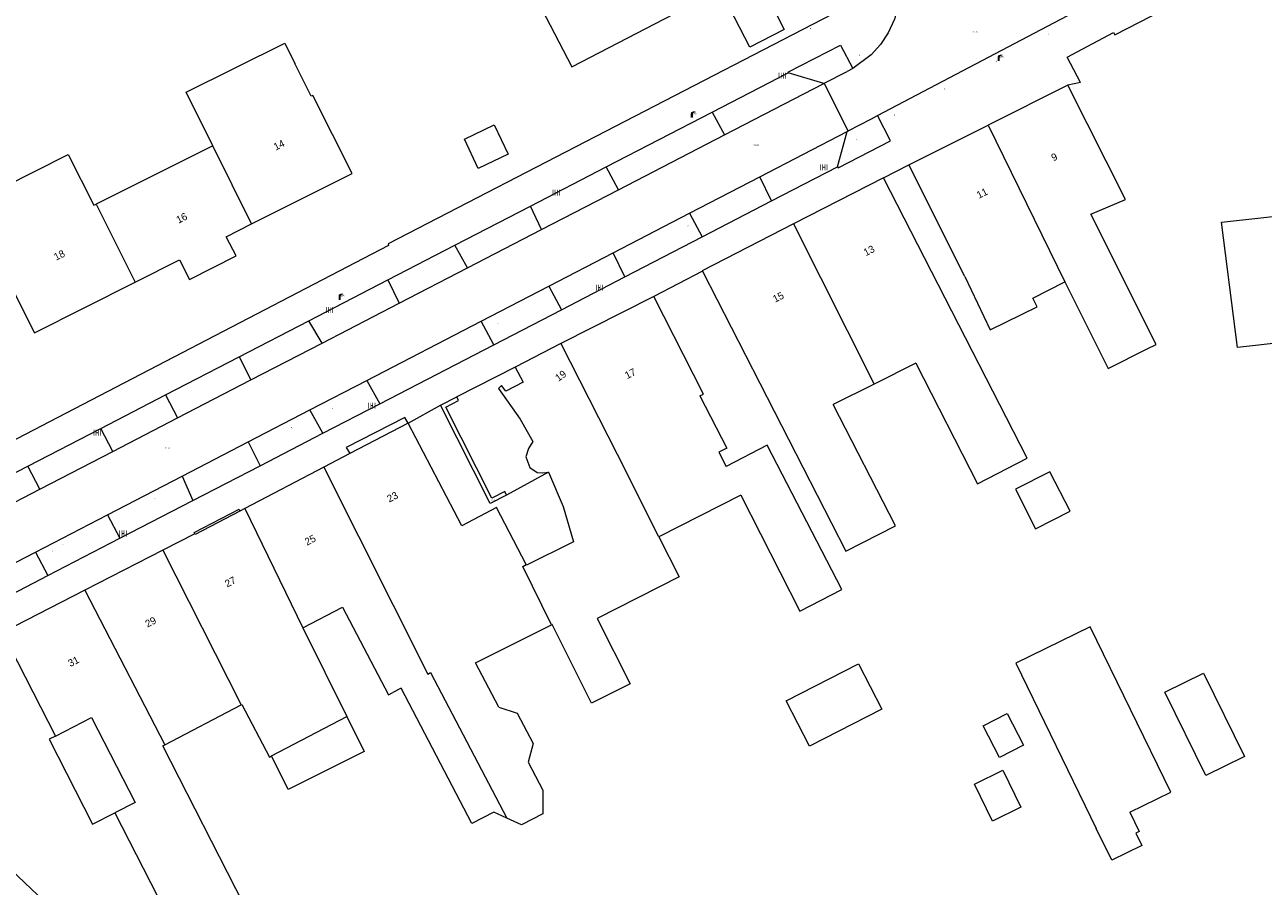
# Model space of a CAD drawing. Header units: metres. Extents: x 197457 to 198138, y 353986 to 354984.
# Tile 40 of 217: x 197629 to 197714, y 354386 to 354445. Entities that reach past the tile are written whole.
import ezdxf
from ezdxf.enums import TextEntityAlignment as Align

# ---------------------------------------------------------------- set-up
doc = ezdxf.new("R2010")
doc.units = ezdxf.units.M
doc.header["$MEASUREMENT"] = 0
for name, color, linetype, lineweight, true_color in [('afsluitpaal', 7, 'Continuous', 0, 0xde7233), ('CAI-kast', 7, 'Continuous', 0, 0x104b6e), ('kolk', 7, 'Continuous', 0, 0x104b6e), ('lichtmast', 7, 'Continuous', 0, 0x104b6e)]:
    doc.layers.add(name, color=color, linetype=linetype, lineweight=lineweight, true_color=true_color)
for name, color, linetype, lineweight in [('bijgebouw', 1, 'Continuous', 13), ('dakrand bijgebouw', 1, 'Continuous', 13), ('dakrand hoofdgebouw', 1, 'Continuous', 0), ('Grens beheer openbare ruimte wegbeheer', 253, 'Continuous', 0), ('Grens gebouw op maaiveld onder overbouw', 1, 'Continuous', 13), ('grens individueel parkeervak', 7, 'Continuous', 0), ('grens WOZ object', 7, 'Continuous', 0), ('hoofdgebouw', 1, 'Continuous', 0), ('Hoogtepunt', 7, 'Continuous', 0), ('huisnummerreeks BGT', 7, 'Continuous', 0), ('kant verharding', 7, 'Continuous', 0), ('overbouw', 1, 'Continuous', 13), ('pand op maaiveld kenmerkpunt multivlak', 7, 'Continuous', 0), ('tussenmuur', 1, 'Continuous', 13), ('vlakafsluiter', 1, 'Continuous', 0), ('waterleidingput', 132, 'Continuous', 0)]:
    doc.layers.add(name, color=color, linetype=linetype, lineweight=lineweight)
doc.styles.add('Style-WORKING', font='WORKING.shx')

# ---------------------------------------------------------------- blocks, each defined once
blk = doc.blocks.new('kolk')
at = {"layer": 'kolk', "linetype": 'Continuous', "lineweight": 0, "true_color": 0xbd2877}
for points in [[(-0.49, -0.43), (-0.49, 0), (-0.49, 0.42), (-0.4, 0.42), (-0.4, 0), (-0.4, -0.43)], [(-0.19, -0.43), (-0.19, 0), (-0.19, 0.42), (-0.11, 0.42), (-0.11, 0), (-0.11, -0.43)], [(0.11, -0.43), (0.11, 0), (0.11, 0.42), (0.19, 0.42), (0.19, 0), (0.19, -0.43)], [(0.4, -0.43), (0.4, 0), (0.4, 0.42), (0.49, 0.42), (0.49, 0), (0.49, -0.43)]]:
    blk.add_hatch(color=232, dxfattribs=at).paths.add_polyline_path(points)
at = {"layer": 'kolk', "linetype": 'Continuous', "lineweight": 0, "true_color": 0x681648}
blk.add_hatch(color=219, dxfattribs=at).paths.add_polyline_path([(0.1, 0, 1), (-0.1, 0, 1)])
blk = doc.blocks.new('kast')
at = {"layer": 'CAI-kast', "linetype": 'Continuous', "lineweight": 0, "true_color": 0xbd2877}
h = blk.add_hatch(color=232, dxfattribs=at)
edge = h.paths.add_edge_path()
edge.add_arc((0, 0), 0.1, 0, 360)
edge.add_line((0, -0.1), (0.34, -0.1))
edge.add_line((0.34, -0.1), (0.34, 0.47))
edge.add_line((0.34, 0.47), (-0.34, 0.47))
edge.add_line((-0.34, 0.47), (-0.34, -0.1))
edge.add_line((-0.34, -0.1), (0, -0.1))
edge = h.paths.add_edge_path(flags=16)
edge.add_arc((-0.2, 0.31), 0.0607, 0, 360)
at = {"layer": 'CAI-kast', "linetype": 'Continuous', "lineweight": 0, "true_color": 0x681648}
blk.add_hatch(color=219, dxfattribs=at).paths.add_polyline_path([(-0.1, 0, 1), (0.1, 0, 1)])
at = {"layer": 'CAI-kast', "color": 232, "linetype": 'Continuous', "lineweight": 0, "true_color": 0xbd2877, "extrusion": (0, 0, -1)}
blk.add_solid([(-0.34, 0.65), (0.34, 0.65), (-0.34, 0.55), (0.34, 0.55)], dxfattribs=at)
blk = doc.blocks.new('lichtmast')
at = {"layer": 'lichtmast', "linetype": 'Continuous', "lineweight": 0, "true_color": 0xbd2877}
for points in [[(0.15, 0.42, -0.344151), (0.3, 0.61), (0.43, 0.64, 0.960861), (0.4, 0.79), (0.1, 0.74, 0.366629), (-0.15, 0.45), (-0.15, -0.1), (0, -0.1, -0.414214), (-0.1, 0, -1), (0.1, 0, -0.414214), (0, -0.1), (0.15, -0.1)], [(0.35, 0.55, 1), (0.3, 0.56), (0.23, 0.32, 1), (0.28, 0.31)], [(0.42, 0.58, 1), (0.38, 0.57), (0.44, 0.33, 1), (0.48, 0.34)], [(0.49, 0.61, 1), (0.45, 0.58), (0.63, 0.4, 1), (0.66, 0.43)]]:
    blk.add_hatch(color=232, dxfattribs=at).paths.add_polyline_path(points)
at = {"layer": 'lichtmast', "linetype": 'Continuous', "lineweight": 0, "true_color": 0x681648}
blk.add_hatch(color=219, dxfattribs=at).paths.add_polyline_path([(-0.1, 0, 1), (0.1, 0, 1)])
blk = doc.blocks.new('afsluitpaal')
at = {"layer": 'afsluitpaal', "linetype": 'Continuous', "lineweight": 0, "true_color": 0xbd2877}
blk.add_hatch(color=232, dxfattribs=at).paths.add_polyline_path([(0.15, 0.65, 1), (-0.15, 0.65), (-0.15, 0.05), (-0.3, 0.05), (-0.3, -0.1), (0, -0.1, -0.414214), (-0.1, 0, -1), (0.1, 0, -0.414214), (0, -0.1), (0.3, -0.1), (0.3, 0.05), (0.15, 0.05)])
at = {"layer": 'afsluitpaal', "linetype": 'Continuous', "lineweight": 0, "true_color": 0x681648}
blk.add_hatch(color=219, dxfattribs=at).paths.add_polyline_path([(0.1, 0, 1), (-0.1, 0, 1)])
blk = doc.blocks.new('waterleidingput')
at = {"layer": 'waterleidingput', "linetype": 'Continuous', "lineweight": 0, "true_color": 0x248bcb}
h = blk.add_hatch(color=142, dxfattribs=at)
edge = h.paths.add_edge_path()
edge.add_spline(control_points=[(0.44, 0), (0.44, 0.04), (0.43, 0.09), (0.36, 0.2), (0.28, 0.26), (0.09, 0.32), (-0.02, 0.33), (-0.22, 0.29), (-0.31, 0.24), (-0.42, 0.12), (-0.44, 0.06), (-0.44, -0.06), (-0.42, -0.12), (-0.33, -0.22), (-0.28, -0.26), (-0.1, -0.33), (0.04, -0.33), (0.27, -0.27), (0.37, -0.2), (0.43, -0.08), (0.44, -0.04), (0.44, 0)], knot_values=[0, 0, 0, 0, 0.060484, 0.060484, 0.178041, 0.178041, 0.295599, 0.295599, 0.413157, 0.413157, 0.498623, 0.498623, 0.584089, 0.584089, 0.669555, 0.669555, 0.808438, 0.808438, 0.94732, 0.94732, 1, 1, 1, 1], degree=3, periodic=0)
edge = h.paths.add_edge_path(flags=16)
edge.add_ellipse((0, 0), major_axis=(0.392, 0), ratio=0.689655, start_angle=0, end_angle=360)
for points in [[(-0.05, -0.09, -0.141608), (-0.09, -0.05), (-0.1, -0.09), (-0.17, 0.18), (-0.22, 0.18), (-0.12, -0.17), (-0.07, -0.17)], [(0.03, 0.18), (-0.02, 0.18), (-0.05, 0.09, -0.269854), (0.05, 0.09)], [(0.23, 0.18), (0.18, 0.18), (0.1, -0.09), (0.09, -0.05, -0.141608), (0.05, -0.09), (0.08, -0.17), (0.13, -0.17)]]:
    blk.add_hatch(color=142, dxfattribs=at).paths.add_polyline_path(points)
at = {"layer": 'waterleidingput', "linetype": 'Continuous', "lineweight": 0, "true_color": 0x104b6e}
blk.add_hatch(color=156, dxfattribs=at).paths.add_polyline_path([(0.1, 0, 1), (-0.1, 0, 1)])

msp = doc.modelspace()

# ---------------------------------------------------------------- linework, layer by layer
at = {"layer": 'bijgebouw', "linetype": 'Continuous', "lineweight": 13, "flags": 128}
for points in [[(197705.317, 354391.2), (197708.126, 354392.569), (197702.599, 354403.916), (197697.486, 354401.425), (197703.013, 354390.078)], [(197713.2, 354395.008), (197710.538, 354393.703), (197707.725, 354399.439), (197710.387, 354400.744), (197713.2, 354395.008)], [(197705.317, 354391.2), (197705.967, 354389.867), (197705.732, 354389.752), (197706.15, 354388.896), (197704.081, 354387.887), (197703.013, 354390.078)]]:
    msp.add_lwpolyline(points, dxfattribs=at)
at = {"layer": 'dakrand bijgebouw', "linetype": 'Continuous', "lineweight": 13, "flags": 128}
msp.add_lwpolyline([(197712.717, 354423.116), (197711.623, 354431.727), (197725.142, 354433.234), (197726.236, 354424.623), (197712.717, 354423.116)], dxfattribs=at)
at = {"layer": 'dakrand hoofdgebouw', "linetype": 'Continuous', "lineweight": 0}
msp.add_line((197703.832, 354421.68), (197706.515, 354423.026), dxfattribs=at)
at = {"layer": 'Grens beheer openbare ruimte wegbeheer', "linetype": 'Continuous', "lineweight": 0}
msp.add_line((197663.082, 354421.772), (197659.06, 354419.727), dxfattribs=at)
at = {"layer": 'Grens gebouw op maaiveld onder overbouw', "linetype": 'Continuous', "lineweight": 13, "flags": 128}
for points in [[(197663.082, 354421.772), (197663.619, 354420.733), (197662.434, 354420.122), (197662.129, 354420.501), (197661.917, 354420.312), (197663.415, 354418.191), (197664.289, 354416.66), (197663.979, 354416.183), (197663.807, 354415.603), (197664.091, 354414.877), (197664.596, 354414.536), (197664.984, 354414.499), (197665.368, 354414.564)], [(197662.488, 354412.975), (197662.362, 354413.225), (197661.47, 354412.774), (197658.308, 354419.03), (197659.19, 354419.479), (197659.06, 354419.727)]]:
    msp.add_lwpolyline(points, dxfattribs=at)
at = {"layer": 'grens individueel parkeervak', "linetype": 'Continuous', "lineweight": 0}
for p, q in [((197676.618, 354439.304), (197681.842, 354442.007)), ((197684.284, 354441.264), (197681.842, 354442.007)), ((197677.47, 354437.739), (197684.284, 354441.264)), ((197669.331, 354435.535), (197676.618, 354439.304)), ((197676.618, 354439.304), (197677.47, 354437.739)), ((197670.168, 354433.961), (197677.47, 354437.739)), ((197679.882, 354434.856), (197685.899, 354437.975)), ((197685.224, 354435.535), (197685.899, 354437.975)), ((197664.129, 354432.844), (197669.331, 354435.535)), ((197670.168, 354433.961), (197669.331, 354435.535)), ((197680.7, 354433.194), (197685.224, 354435.535)), ((197675.047, 354432.349), (197679.882, 354434.856)), ((197680.7, 354433.194), (197679.882, 354434.856)), ((197664.888, 354431.229), (197670.168, 354433.961)), ((197658.936, 354430.157), (197664.129, 354432.844)), ((197664.888, 354431.229), (197664.129, 354432.844)), ((197675.929, 354430.725), (197680.7, 354433.194)), ((197675.047, 354432.349), (197675.929, 354430.725)), ((197659.804, 354428.599), (197664.888, 354431.229)), ((197654.313, 354427.765), (197658.936, 354430.157)), ((197659.804, 354428.599), (197658.936, 354430.157)), ((197665.397, 354427.347), (197669.8, 354429.63)), ((197670.616, 354427.975), (197669.8, 354429.63)), ((197655.099, 354426.165), (197659.804, 354428.599)), ((197648.895, 354424.962), (197654.313, 354427.765)), ((197654.313, 354427.765), (197655.099, 354426.165)), ((197666.261, 354425.721), (197670.616, 354427.975)), ((197660.733, 354424.929), (197665.397, 354427.347)), ((197665.397, 354427.347), (197666.261, 354425.721)), ((197649.803, 354423.425), (197655.099, 354426.165)), ((197644.107, 354422.486), (197648.895, 354424.962)), ((197649.803, 354423.425), (197648.895, 354424.962)), ((197661.6, 354423.309), (197660.733, 354424.929)), ((197661.6, 354423.309), (197666.261, 354425.721)), ((197644.91, 354420.893), (197649.803, 354423.425)), ((197639.041, 354419.864), (197644.107, 354422.486)), ((197644.107, 354422.486), (197644.91, 354420.893)), ((197639.859, 354418.28), (197644.91, 354420.893)), ((197648.969, 354418.831), (197652.881, 354420.859)), ((197652.881, 354420.859), (197653.767, 354419.255)), ((197634.593, 354417.564), (197639.041, 354419.864)), ((197639.041, 354419.864), (197639.859, 354418.28)), ((197649.848, 354417.227), (197653.767, 354419.255)), ((197635.416, 354415.981), (197639.859, 354418.28)), ((197644.72, 354416.629), (197648.969, 354418.831)), ((197649.848, 354417.227), (197648.969, 354418.831)), ((197635.416, 354415.981), (197634.593, 354417.564)), ((197645.542, 354414.998), (197649.848, 354417.227)), ((197640.191, 354414.281), (197644.72, 354416.629)), ((197644.72, 354416.629), (197645.542, 354414.998)), ((197625.938, 354413.086), (197629.589, 354414.975)), ((197630.408, 354413.391), (197629.589, 354414.975)), ((197640.923, 354412.608), (197645.542, 354414.998)), ((197635.061, 354411.622), (197640.191, 354414.281)), ((197640.191, 354414.281), (197640.923, 354412.608)), ((197626.293, 354411.262), (197630.408, 354413.391)), ((197635.916, 354410.017), (197640.923, 354412.608)), ((197630.104, 354409.052), (197635.061, 354411.622)), ((197635.061, 354411.622), (197635.916, 354410.017)), ((197630.955, 354407.449), (197635.916, 354410.017)), ((197625.285, 354406.554), (197630.104, 354409.052)), ((197630.104, 354409.052), (197630.955, 354407.449)), ((197625.577, 354404.666), (197630.955, 354407.449))]:
    msp.add_line(p, q, dxfattribs=at)
at = {"layer": 'grens WOZ object', "linetype": 'Continuous', "lineweight": 0}
for p, q in [((197679.673, 354448.663), (197681.56, 354444.98)), ((197679.191, 354443.766), (197677.303, 354447.449)), ((197681.56, 354444.98), (197679.191, 354443.766)), ((197659.586, 354437.439), (197661.641, 354438.413)), ((197661.641, 354438.413), (197662.596, 354436.397)), ((197660.541, 354435.423), (197659.586, 354437.439)), ((197662.596, 354436.397), (197660.541, 354435.423)), ((197646.329, 354395.053), (197651.501, 354397.763)), ((197695.229, 354397.115), (197696.876, 354397.969)), ((197696.876, 354397.969), (197698.002, 354395.796)), ((197696.355, 354394.943), (197695.229, 354397.115)), ((197698.002, 354395.796), (197696.355, 354394.943)), ((197694.635, 354393.108), (197696.597, 354394.068)), ((197696.597, 354394.068), (197697.833, 354391.541)), ((197695.871, 354390.582), (197694.635, 354393.108)), ((197697.833, 354391.541), (197695.871, 354390.582))]:
    msp.add_line(p, q, dxfattribs=at)
at = {"layer": 'grens WOZ object', "linetype": 'Continuous', "lineweight": 0, "flags": 128}
for points in [[(197699.82, 354414.584), (197697.455, 354413.375), (197698.842, 354410.662), (197701.207, 354411.871), (197699.82, 354414.584)], [(197688.267, 354398.267), (197683.298, 354395.716), (197681.697, 354398.835), (197686.666, 354401.386), (197688.267, 354398.267)], [(197631.48, 354396.418), (197633.966, 354397.693), (197636.95, 354391.86), (197635.567, 354391.153)], [(197651.501, 354397.763), (197652.696, 354395.359), (197647.469, 354392.759), (197646.329, 354395.053)], [(197631.48, 354396.418), (197631.053, 354396.199), (197634.027, 354390.366), (197635.567, 354391.153)]]:
    msp.add_lwpolyline(points, dxfattribs=at)
at = {"layer": 'hoofdgebouw', "linetype": 'Continuous', "lineweight": 0}
for p, q in [((197701.061, 354441.158), (197695.584, 354438.409)), ((197690.13, 354435.671), (197695.584, 354438.409)), ((197642.292, 354436.989), (197634.269, 354432.972)), ((197693.979, 354428.002), (197690.13, 354435.671)), ((197688.388, 354434.789), (197682.197, 354431.616)), ((197698.65, 354426.52), (197700.849, 354427.623)), ((197700.849, 354427.623), (197703.832, 354421.68)), ((197666.22, 354423.394), (197663.082, 354421.772)), ((197690.604, 354422.043), (197687.738, 354420.606)), ((197687.738, 354420.606), (197684.936, 354419.2)), ((197655.714, 354417.93), (197651.702, 354415.829)), ((197659.419, 354410.858), (197655.714, 354417.93)), ((197651.702, 354415.829), (197649.922, 354414.896)), ((197649.922, 354414.896), (197644.484, 354412.048)), ((197678.582, 354412.979), (197672.954, 354410.116)), ((197644.484, 354412.048), (197644.163, 354411.88)), ((197641.06, 354410.31), (197638.861, 354409.184)), ((197638.861, 354409.184), (197633.495, 354406.437)), ((197633.495, 354406.437), (197627.849, 354403.547)), ((197648.472, 354403.852), (197651.501, 354397.763)), ((197660.35, 354401.45), (197665.575, 354404.059)), ((197627.849, 354403.547), (197631.48, 354396.418)), ((197661.942, 354398.411), (197660.35, 354401.45)), ((197638.995, 354395.817), (197644.246, 354398.568))]:
    msp.add_line(p, q, dxfattribs=at)
at = {"layer": 'hoofdgebouw', "linetype": 'Continuous', "lineweight": 0, "flags": 128}
for points in [[(197663.708, 354448.674), (197666.963, 354442.402), (197675.245, 354446.7), (197674.844, 354447.484), (197681.062, 354450.703), (197677.351, 354457.858), (197676.456, 354457.425), (197672.873, 354464.416), (197670.364, 354463.13)], [(197642.292, 354436.989), (197640.468, 354440.664), (197647.242, 354444.026), (197647.936, 354442.628)], [(197644.963, 354431.608), (197651.862, 354435.088), (197649.16, 354440.445), (197649.062, 354440.395), (197647.936, 354442.628)], [(197706.515, 354423.026), (197707.13, 354423.335), (197702.644, 354432.273), (197705.009, 354433.293), (197701.061, 354441.158)], [(197626.298, 354431.758), (197625.667, 354433.008), (197632.363, 354436.388), (197634.124, 354432.899), (197634.269, 354432.972)], [(197690.604, 354422.043), (197694.851, 354413.758), (197698.27, 354415.515), (197688.388, 354434.789)], [(197626.298, 354431.758), (197627.424, 354429.527), (197627.326, 354429.477), (197630.03, 354424.12), (197636.957, 354427.616)], [(197636.957, 354427.616), (197639.996, 354429.149), (197640.682, 354427.803), (197643.898, 354429.43), (197643.22, 354430.729), (197644.963, 354431.608)], [(197682.197, 354431.616), (197675.926, 354428.401), (197675.939, 354428.376)], [(197675.939, 354428.376), (197685.808, 354409.127), (197689.207, 354410.87), (197684.936, 354419.2)], [(197693.979, 354428.002), (197695.726, 354424.34), (197698.952, 354425.927), (197698.65, 354426.52)], [(197672.601, 354426.618), (197672.593, 354426.635), (197666.22, 354423.394)], [(197675.776, 354419.806), (197676.007, 354419.923), (197672.601, 354426.618)], [(197675.776, 354419.806), (197677.609, 354416.203), (197677.074, 354415.93), (197677.579, 354414.955)], [(197678.582, 354412.979), (197682.634, 354404.997), (197685.534, 354406.499), (197680.399, 354416.415), (197677.579, 354414.955)], [(197665.368, 354414.564), (197666.362, 354412.191), (197667.094, 354409.758), (197663.857, 354408.171), (197663.841, 354408.201)], [(197663.841, 354408.201), (197661.783, 354412.12), (197659.419, 354410.858)], [(197644.163, 354411.88), (197641.074, 354410.262), (197641.06, 354410.31)], [(197672.954, 354410.116), (197674.355, 354407.354), (197668.715, 354404.494), (197670.985, 354400.017), (197668.319, 354398.686), (197665.624, 354404.083), (197665.575, 354404.059)], [(197648.472, 354403.852), (197651.207, 354405.285), (197654.362, 354399.261), (197654.674, 354399.424)], [(197662.497, 354390.781), (197661.602, 354391.192), (197660.104, 354390.41), (197655.244, 354399.721), (197654.674, 354399.424)], [(197644.246, 354398.568), (197644.293, 354398.592), (197646.186, 354394.978), (197646.329, 354395.053)], [(197661.942, 354398.411), (197663.219, 354397.99), (197664.305, 354395.911), (197663.972, 354394.632), (197664.98, 354392.7), (197664.984, 354391.084), (197663.513, 354390.316), (197662.497, 354390.781)], [(197635.567, 354391.153), (197639.961, 354382.554), (197644.425, 354384.836), (197638.85, 354395.741), (197638.995, 354395.817)]]:
    msp.add_lwpolyline(points, dxfattribs=at)
at = {"layer": 'kant verharding', "linetype": 'Continuous', "lineweight": 0}
for p, q in [((197687.978, 354439.068), (197703.283, 354447.12)), ((197684.319, 354441.282), (197685.891, 354442.087)), ((197686.278, 354442.293), (197685.891, 354442.087)), ((197684.319, 354441.282), (197684.284, 354441.264)), ((197685.967, 354438.01), (197684.319, 354441.282)), ((197685.967, 354438.01), (197687.554, 354438.845)), ((197687.554, 354438.845), (197687.978, 354439.068)), ((197685.899, 354437.975), (197685.967, 354438.01)), ((197669.8, 354429.63), (197675.047, 354432.349)), ((197670.616, 354427.975), (197675.929, 354430.725)), ((197675.939, 354428.376), (197672.601, 354426.618)), ((197652.881, 354420.859), (197660.733, 354424.929)), ((197653.767, 354419.255), (197661.6, 354423.309)), ((197655.714, 354417.93), (197657.932, 354419.153)), ((197657.932, 354419.153), (197659.06, 354419.727)), ((197629.589, 354414.975), (197634.593, 354417.564)), ((197630.408, 354413.391), (197635.416, 354415.981))]:
    msp.add_line(p, q, dxfattribs=at)
at = {"layer": 'kant verharding', "linetype": 'Continuous', "lineweight": 0, "flags": 128}
for points in [[(197701.919, 354441.322), (197701.002, 354443.081), (197704.203, 354444.769), (197704.288, 354444.613), (197717.627, 354451.47), (197717.65, 354451.358), (197733.268, 354459.451), (197733.619, 354458.875)], [(197686.164, 354448.291), (197685.54, 354446.374), (197654.337, 354430.238), (197654.375, 354430.119), (197627.664, 354416.25), (197627.216, 354417.142), (197608.823, 354407.591), (197602.321, 354405.87)], [(197689.504, 354447.693), (197689.386, 354446.678), (197689.133, 354445.686), (197688.716, 354444.751), (197688.191, 354443.951), (197687.55, 354443.241), (197686.278, 354442.293)], [(197681.842, 354442.007), (197681.865, 354442.072), (197685.434, 354443.893), (197686.278, 354442.293)], [(197685.224, 354435.535), (197685.264, 354435.457), (197688.859, 354437.312), (197687.978, 354439.068)], [(197662.488, 354412.975), (197661.346, 354412.398), (197657.932, 354419.153)], [(197655.714, 354417.93), (197655.488, 354418.314), (197651.468, 354416.249), (197651.702, 354415.829)], [(197641.06, 354410.31), (197641.013, 354410.41), (197644.104, 354412.004), (197644.163, 354411.88)], [(197655.406, 354361.718), (197655.293, 354361.586), (197650.211, 354366.461), (197650.244, 354366.522), (197617.08, 354397.996)]]:
    msp.add_lwpolyline(points, dxfattribs=at)
at = {"layer": 'overbouw', "linetype": 'Continuous', "lineweight": 13}
for p, q in [((197663.082, 354421.772), (197659.06, 354419.727)), ((197665.368, 354414.564), (197662.488, 354412.975))]:
    msp.add_line(p, q, dxfattribs=at)
at = {"layer": 'tussenmuur', "linetype": 'Continuous', "lineweight": 13}
for p, q in [((197695.584, 354438.409), (197700.849, 354427.623)), ((197644.963, 354431.608), (197642.292, 354436.989)), ((197634.269, 354432.972), (197636.957, 354427.616)), ((197682.197, 354431.616), (197687.738, 354420.606)), ((197666.22, 354423.394), (197670.716, 354414.528)), ((197672.954, 354410.116), (197670.716, 354414.528)), ((197644.484, 354412.048), (197648.472, 354403.852)), ((197638.861, 354409.184), (197644.246, 354398.568)), ((197633.495, 354406.437), (197638.995, 354395.817))]:
    msp.add_line(p, q, dxfattribs=at)
at = {"layer": 'tussenmuur', "linetype": 'Continuous', "lineweight": 13, "flags": 128}
for points in [[(197649.922, 354414.896), (197657.065, 354400.676), (197657.259, 354400.778), (197662.497, 354390.781)], [(197665.575, 354404.059), (197663.594, 354408.076), (197663.841, 354408.201)]]:
    msp.add_lwpolyline(points, dxfattribs=at)
at = {"layer": 'vlakafsluiter', "linetype": 'Continuous', "lineweight": 0}
for p, q in [((197701.919, 354441.322), (197701.061, 354441.158)), ((197688.388, 354434.789), (197690.13, 354435.671))]:
    msp.add_line(p, q, dxfattribs=at)

# ---------------------------------------------------------------- block references
at = {"layer": 'afsluitpaal', "linetype": 'Continuous', "lineweight": 0, "xscale": 0.1, "yscale": 0.1, "zscale": 0.1}
for p in [(197699.72, 354444.619), (197686.74, 354443.182), (197696.129, 354442.748), (197692.603, 354440.874), (197689.134, 354439.062)]:
    msp.add_blockref('afsluitpaal', p, dxfattribs=at)
at = {"layer": 'CAI-kast', "linetype": 'Continuous', "lineweight": 0, "xscale": 0.1, "yscale": 0.1, "zscale": 0.1}
msp.add_blockref('kast', (197683.36, 354445.013), dxfattribs=at)
at = {"layer": 'kolk', "linetype": 'Continuous', "lineweight": 0, "xscale": 0.5, "yscale": 0.5}
for p in [(197681.427, 354441.802), (197684.286, 354435.505), (197665.894, 354433.766), (197668.864, 354427.231), (197650.308, 354425.696), (197653.209, 354419.129), (197634.348, 354417.273), (197636.122, 354410.339)]:
    msp.add_blockref('kolk', p, dxfattribs=at)
at = {"layer": 'lichtmast', "linetype": 'Continuous', "lineweight": 0, "xscale": 0.5, "yscale": 0.5}
for p in [(197696.306, 354442.857), (197675.216, 354438.963), (197651.011, 354426.438)]:
    msp.add_blockref('lichtmast', p, dxfattribs=at)
at = {"layer": 'waterleidingput', "linetype": 'Continuous', "lineweight": 0, "xscale": 0.1, "yscale": 0.1, "zscale": 0.1}
for p in [(197686.552, 354437.389), (197674.944, 354431.489), (197661.895, 354424.768), (197650.522, 354418.935), (197647.718, 354417.595), (197638.317, 354412.753), (197632.008, 354409.57), (197631.292, 354409.137)]:
    msp.add_blockref('waterleidingput', p, dxfattribs=at)

# ---------------------------------------------------------------- texts
at = {"layer": 'Hoogtepunt', "linetype": 'Continuous', "lineweight": 0, "style": 'Style-WORKING'}
for s, p in [('23.39', (197694.513, 354444.753)), ('23.39', (197694.513, 354444.753)), ('23.20', (197679.462, 354436.973)), ('23.20', (197679.462, 354436.973)), ('22.92', (197639.006, 354416.161)), ('22.92', (197639.006, 354416.161))]:
    msp.add_text(s, height=0.1, dxfattribs=at).set_placement(p)
at = {"layer": 'huisnummerreeks BGT', "linetype": 'Continuous', "lineweight": 0, "style": 'Style-WORKING'}
for s, rotation, p in [('14', 26.8, (197646.842, 354437.036)), ('9', 26.7, (197700.122, 354436.211)), ('11', 26.7, (197695.161, 354433.721)), ('16', 26.8, (197640.154, 354432.019)), ('13', 27.1, (197687.391, 354429.783)), ('18', 26.8, (197631.747, 354429.467)), ('15', 27.1, (197681.154, 354426.586)), ('19', 35.2, (197666.202, 354421.178)), ('17', 27, (197670.987, 354421.331)), ('23', 27.6, (197654.64, 354412.852)), ('25', 27.6, (197648.987, 354409.891)), ('27', 27.6, (197643.499, 354407.017)), ('29', 27.1, (197638.021, 354404.26)), ('31', 27.1, (197632.723, 354401.548))]:
    msp.add_text(s, height=0.5, rotation=rotation, dxfattribs=at).set_placement(p, align=Align.MIDDLE_CENTER)
at = {"layer": 'pand op maaiveld kenmerkpunt multivlak', "linetype": 'Continuous', "lineweight": 0, "style": 'Style-WORKING'}
msp.add_text('PNDMV', height=0.06, dxfattribs=at).set_placement((197661.44, 354412.607))

doc.saveas('drawing.dxf')
